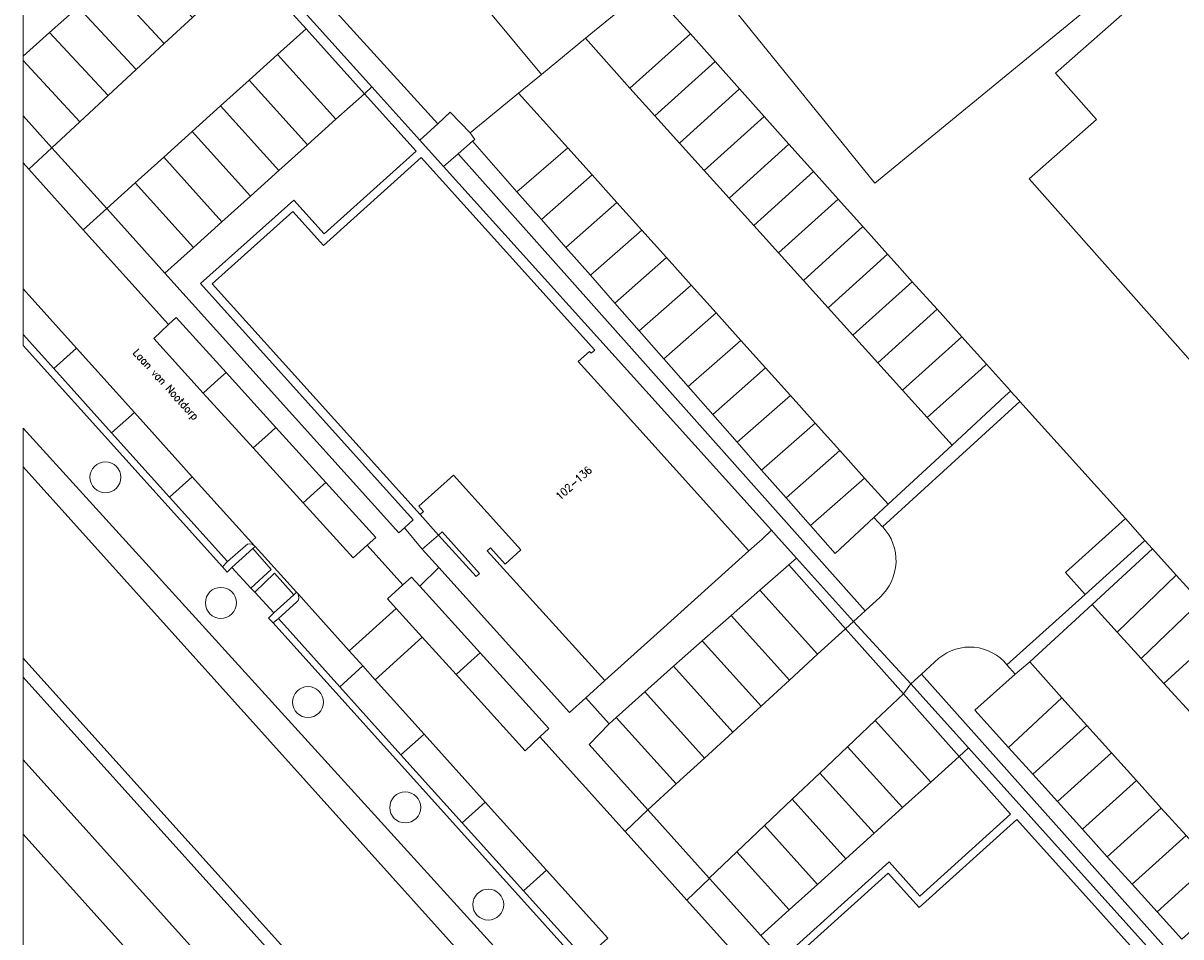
# Model space of a CAD drawing. Header units: metres. Extents: x 86596 to 86851, y 451372 to 451551.
# Tile 2 of 10: x 86596 to 86671, y 451430 to 451489. Entities that reach past the tile are written whole.
import ezdxf

# ---------------------------------------------------------------- set-up
doc = ezdxf.new("R2010")
doc.units = ezdxf.units.M
doc.header["$MEASUREMENT"] = 0
for name, color, linetype, lineweight in [('BEGROEIDTERREINDEEL', 7, 'Continuous', 0), ('BGT_Nummeraanduiding', 7, 'Continuous', 0), ('BGT_Openbare ruimte label', 7, 'Continuous', 0), ('ONBEGROEIDTERREINDEEL', 7, 'Continuous', 0), ('PAND', 7, 'Continuous', 0), ('WEGDEEL', 7, 'Continuous', 0)]:
    doc.layers.add(name, color=color, linetype=linetype, lineweight=lineweight)
doc.styles.add('Style-STANDARD', font='STANDARD.shx')

msp = doc.modelspace()

# ---------------------------------------------------------------- linework, layer by layer
at = {"layer": 'BEGROEIDTERREINDEEL', "color": 7, "linetype": 'Continuous', "lineweight": 0, "flags": 128}
for points in [[(86668.274, 451551.48), (86596.358, 451551.48), (86596.358, 451526.065), (86629.819, 451485.789), (86632.662, 451488.124), (86636.716, 451491.454), (86684.981, 451531.083), (86680.133, 451537.061), (86668.274, 451551.48)], [(86596.358, 451526.065), (86596.358, 451512.044), (86623.13, 451482.611), (86623.932, 451483.353), (86625.225, 451482.012), (86628.344, 451484.576), (86629.819, 451485.789), (86596.358, 451526.065)], [(86596.358, 451512.044), (86596.358, 451509.973), (86606.234, 451499.014), (86607.836, 451497.236), (86611.39, 451493.292), (86615.106, 451489.168), (86618.875, 451484.986), (86621.966, 451481.556), (86623.13, 451482.611), (86596.358, 451512.044)], [(86620.974, 451456.519), (86621.545, 451457.027), (86607.814, 451472.291), (86613.831, 451477.677), (86615.792, 451475.49), (86621.731, 451480.831), (86618.387, 451484.546), (86616.552, 451482.894), (86614.712, 451481.238), (86612.873, 451479.581), (86611.033, 451477.925), (86609.194, 451476.269), (86607.354, 451474.613), (86605.515, 451472.957), (86620.609, 451456.194), (86620.974, 451456.519)], [(86623.13, 451482.611), (86621.966, 451481.556), (86623.505, 451479.848), (86624.451, 451480.671), (86625.375, 451481.476), (86625.522, 451481.596), (86625.225, 451482.012), (86623.932, 451483.353), (86623.13, 451482.611)], [(86650.722, 451451.164), (86624.451, 451480.671), (86623.505, 451479.848), (86644.68, 451456.363), (86644.965, 451456.047), (86646.294, 451454.566), (86649.969, 451450.473), (86650.722, 451451.164)], [(86596.358, 451462.95), (86596.358, 451460.46), (86634.251, 451418.318), (86638.713, 451413.355), (86639.468, 451412.517), (86676.319, 451371.581), (86679.367, 451371.581), (86640.972, 451413.843), (86635.73, 451419.613), (86596.358, 451462.95)], [(86602.671, 451459.777), (86602.652, 451459.972), (86602.595, 451460.16), (86602.503, 451460.333), (86602.378, 451460.484), (86602.227, 451460.609), (86602.054, 451460.701), (86601.866, 451460.758), (86601.671, 451460.777), (86601.476, 451460.758), (86601.288, 451460.701), (86601.115, 451460.609), (86600.964, 451460.484), (86600.839, 451460.333), (86600.747, 451460.16), (86600.69, 451459.972), (86600.671, 451459.777), (86600.69, 451459.582), (86600.747, 451459.394), (86600.839, 451459.222), (86600.964, 451459.07), (86601.115, 451458.946), (86601.288, 451458.853), (86601.476, 451458.796), (86601.671, 451458.777), (86601.866, 451458.796), (86602.054, 451458.853), (86602.227, 451458.946), (86602.378, 451459.07), (86602.503, 451459.222), (86602.595, 451459.394), (86602.652, 451459.582), (86602.671, 451459.777)], [(86596.358, 451460.46), (86596.358, 451448.104), (86665.207, 451371.581), (86676.319, 451371.581), (86639.468, 451412.517), (86638.713, 451413.355), (86634.251, 451418.318), (86596.358, 451460.46)], [(86609.682, 451450.837), (86609.833, 451450.962), (86609.957, 451451.113), (86610.05, 451451.286), (86610.107, 451451.474), (86610.126, 451451.669), (86610.107, 451451.864), (86610.05, 451452.052), (86609.957, 451452.225), (86609.833, 451452.376), (86609.682, 451452.501), (86609.509, 451452.593), (86609.321, 451452.65), (86609.126, 451452.669), (86608.931, 451452.65), (86608.743, 451452.593), (86608.571, 451452.501), (86608.419, 451452.376), (86608.295, 451452.225), (86608.202, 451452.052), (86608.145, 451451.864), (86608.126, 451451.669), (86608.145, 451451.474), (86608.202, 451451.286), (86608.295, 451451.113), (86608.419, 451450.962), (86608.571, 451450.837), (86608.743, 451450.745), (86608.931, 451450.688), (86609.126, 451450.669), (86609.321, 451450.688), (86609.509, 451450.745), (86609.682, 451450.837)], [(86596.358, 451448.104), (86596.358, 451446.868), (86626.716, 451413.112), (86632.152, 451407.068), (86664.067, 451371.581), (86665.207, 451371.581), (86596.358, 451448.104)], [(86596.358, 451446.868), (86596.358, 451441.541), (86624.132, 451410.669), (86629.547, 451404.65), (86659.298, 451371.581), (86664.067, 451371.581), (86632.152, 451407.068), (86626.716, 451413.112), (86596.358, 451446.868)], [(86653.674, 451446.448), (86657.404, 451442.299), (86682.513, 451414.374), (86683.154, 451413.661), (86684.759, 451411.876), (86688.455, 451407.765), (86688.985, 451408.242), (86654.365, 451447.074), (86653.674, 451446.448)], [(86613.918, 451445.817), (86613.825, 451445.644), (86613.768, 451445.456), (86613.749, 451445.261), (86613.768, 451445.066), (86613.825, 451444.878), (86613.918, 451444.705), (86614.042, 451444.554), (86614.194, 451444.429), (86614.366, 451444.337), (86614.554, 451444.28), (86614.749, 451444.261), (86614.944, 451444.28), (86615.132, 451444.337), (86615.305, 451444.429), (86615.456, 451444.554), (86615.58, 451444.705), (86615.673, 451444.878), (86615.73, 451445.066), (86615.749, 451445.261), (86615.73, 451445.456), (86615.673, 451445.644), (86615.58, 451445.817), (86615.456, 451445.968), (86615.305, 451446.093), (86615.132, 451446.185), (86614.944, 451446.242), (86614.749, 451446.261), (86614.554, 451446.242), (86614.366, 451446.185), (86614.194, 451446.093), (86614.042, 451445.968), (86613.918, 451445.817)], [(86659.415, 451413.805), (86659.997, 451414.301), (86646.294, 451429.548), (86652.272, 451434.942), (86654.255, 451432.728), (86660.114, 451438.015), (86656.796, 451441.746), (86654.965, 451440.095), (86653.135, 451438.445), (86651.305, 451436.794), (86649.475, 451435.144), (86647.645, 451433.493), (86645.815, 451431.843), (86643.984, 451430.192), (86659.001, 451413.453), (86659.415, 451413.805)], [(86620.196, 451439.016), (86620.103, 451438.843), (86620.046, 451438.655), (86620.027, 451438.46), (86620.046, 451438.265), (86620.103, 451438.077), (86620.196, 451437.905), (86620.32, 451437.753), (86620.472, 451437.628), (86620.644, 451437.536), (86620.832, 451437.479), (86621.027, 451437.46), (86621.222, 451437.479), (86621.41, 451437.536), (86621.583, 451437.628), (86621.734, 451437.753), (86621.859, 451437.905), (86621.951, 451438.077), (86622.008, 451438.265), (86622.027, 451438.46), (86622.008, 451438.655), (86621.951, 451438.843), (86621.859, 451439.016), (86621.734, 451439.167), (86621.583, 451439.291), (86621.41, 451439.384), (86621.222, 451439.441), (86621.027, 451439.46), (86620.832, 451439.441), (86620.644, 451439.384), (86620.472, 451439.291), (86620.32, 451439.167), (86620.196, 451439.016)], [(86596.358, 451436.725), (86596.358, 451428.914), (86596.848, 451428.369), (86605.117, 451426.983), (86596.358, 451436.725)], [(86627.313, 451431.8), (86627.37, 451431.988), (86627.389, 451432.183), (86627.37, 451432.378), (86627.313, 451432.566), (86627.22, 451432.739), (86627.096, 451432.89), (86626.945, 451433.014), (86626.772, 451433.107), (86626.584, 451433.164), (86626.389, 451433.183), (86626.194, 451433.164), (86626.006, 451433.107), (86625.834, 451433.014), (86625.682, 451432.89), (86625.558, 451432.739), (86625.465, 451432.566), (86625.408, 451432.378), (86625.389, 451432.183), (86625.408, 451431.988), (86625.465, 451431.8), (86625.558, 451431.628), (86625.682, 451431.476), (86625.834, 451431.352), (86626.006, 451431.259), (86626.194, 451431.202), (86626.389, 451431.183), (86626.584, 451431.202), (86626.772, 451431.259), (86626.945, 451431.352), (86627.096, 451431.476), (86627.22, 451431.628), (86627.313, 451431.8)]]:
    msp.add_lwpolyline(points, close=True, dxfattribs=at)
msp.add_lwpolyline([(86624.451, 451480.671), (86650.722, 451451.164), (86651.683, 451452.047, 0.415688), (86651.864, 451456.572), (86651.85, 451456.588), (86651.293, 451457.187), (86648.779, 451454.859), (86647.199, 451456.655), (86645.62, 451458.451), (86644.04, 451460.248), (86642.46, 451462.044), (86640.88, 451463.841), (86639.3, 451465.637), (86637.721, 451467.433), (86636.141, 451469.23), (86634.561, 451471.027), (86632.982, 451472.822), (86631.401, 451474.619), (86629.822, 451476.415), (86628.242, 451478.212), (86625.375, 451481.476), (86624.451, 451480.671)], format="xyb", close=True, dxfattribs=at)
msp.add_lwpolyline([(86671.173, 451429.948), (86669.568, 451431.725), (86667.962, 451433.503), (86666.356, 451435.28), (86664.751, 451437.057), (86663.145, 451438.835), (86661.54, 451440.612), (86659.984, 451442.334), (86657.809, 451444.742), (86660.408, 451447.064), (86659.873, 451447.673, 0.419079), (86655.487, 451448.091), (86654.365, 451447.074), (86688.985, 451408.242)], format="xyb", dxfattribs=at)
at = {"layer": 'ONBEGROEIDTERREINDEEL', "color": 7, "linetype": 'Continuous', "lineweight": 0, "flags": 128}
for points in [[(86682.157, 451504.063), (86672.705, 451515.528), (86641.994, 451490.333), (86651.344, 451478.772), (86682.157, 451504.063)], [(86623.178, 451456.046), (86621.985, 451457.367), (86608.554, 451472.28), (86613.769, 451476.95), (86615.756, 451474.743), (86622.065, 451480.425), (86633.261, 451467.993), (86633.03, 451467.786), (86632.923, 451467.905), (86632.203, 451467.256), (86633.443, 451465.879), (86643.218, 451455.025), (86644.078, 451455.781), (86644.68, 451456.363), (86623.505, 451479.848), (86621.966, 451481.556), (86618.875, 451484.986), (86618.387, 451484.546), (86621.731, 451480.831), (86615.792, 451475.49), (86613.831, 451477.677), (86607.814, 451472.291), (86621.545, 451457.027), (86620.974, 451456.519), (86622.128, 451455.138), (86623.178, 451456.046)], [(86625.609, 451453.364), (86625.829, 451453.562), (86623.406, 451456.251), (86623.178, 451456.046), (86625.609, 451453.364)], [(86645.789, 451454.123), (86646.294, 451454.566), (86644.965, 451456.047), (86644.68, 451456.363), (86644.078, 451455.781), (86643.218, 451455.025), (86637.3, 451449.695), (86633.915, 451446.646), (86632.686, 451445.546), (86634.204, 451443.869), (86634.656, 451444.273), (86636.503, 451445.925), (86638.349, 451447.577), (86638.738, 451447.925), (86640.207, 451449.216), (86642.068, 451450.851), (86643.929, 451452.487), (86645.789, 451454.123)], [(86611.061, 451452.629), (86612.369, 451453.825), (86611.187, 451455.188), (86609.838, 451453.95), (86611.061, 451452.629)], [(86613.835, 451452.192), (86612.581, 451453.577), (86611.306, 451452.364), (86612.552, 451451.018), (86613.835, 451452.192)]]:
    msp.add_lwpolyline(points, close=True, dxfattribs=at)
msp.add_lwpolyline([(86682.513, 451414.374), (86657.404, 451442.299), (86656.796, 451441.746), (86660.114, 451438.015), (86654.255, 451432.728), (86652.272, 451434.942), (86646.294, 451429.548), (86659.997, 451414.301), (86659.415, 451413.805), (86660.605, 451412.373), (86661.644, 451413.267), (86661.644, 451413.267), (86660.418, 451414.605), (86647.005, 451429.521), (86652.211, 451434.216), (86654.203, 451432), (86660.523, 451437.683), (86671.717, 451425.236)], dxfattribs=at)
at = {"layer": 'PAND', "color": 7, "linetype": 'Continuous', "lineweight": 0, "flags": 128}
for points in [[(86675.451, 451463.105), (86673.569, 451461.46), (86681.478, 451452.413), (86691.158, 451461.025), (86693.132, 451458.767), (86701.331, 451465.934), (86699.363, 451468.185), (86708.217, 451475.926), (86700.312, 451484.967), (86697.541, 451482.545), (86683.522, 451498.581), (86679.172, 451494.778), (86676.596, 451497.852), (86663.004, 451485.877), (86665.667, 451482.88), (86661.315, 451479.048), (86675.451, 451463.105)], [(86621.985, 451457.367), (86622.215, 451457.575), (86621.914, 451457.909), (86624.143, 451459.917), (86628.493, 451455.087), (86627.483, 451454.177), (86626.539, 451455.224), (86626.316, 451455.023), (86633.915, 451446.646), (86637.3, 451449.695), (86643.218, 451455.025), (86633.443, 451465.879), (86632.203, 451467.256), (86632.923, 451467.905), (86633.03, 451467.786), (86633.261, 451467.993), (86622.065, 451480.425), (86615.756, 451474.743), (86613.769, 451476.95), (86608.554, 451472.28), (86621.985, 451457.367)], [(86672.347, 451403.882), (86675.784, 451406.973), (86681.649, 451412.247), (86671.794, 451423.207), (86670.63, 451424.501), (86671.366, 451425.163), (86671.486, 451425.029), (86671.717, 451425.236), (86660.523, 451437.683), (86654.203, 451432), (86652.211, 451434.216), (86647.005, 451429.521), (86660.418, 451414.605), (86660.649, 451414.812), (86660.415, 451415.072), (86662.645, 451417.078), (86666.925, 451412.32), (86665.914, 451411.41), (86664.984, 451412.444), (86664.761, 451412.243), (86672.347, 451403.882)]]:
    msp.add_lwpolyline(points, close=True, dxfattribs=at)
at = {"layer": 'WEGDEEL', "color": 7, "linetype": 'Continuous', "lineweight": 0, "flags": 128}
for points in [[(86596.358, 451490.133), (86596.358, 451486.972), (86598.06, 451488.494), (86599.906, 451490.145), (86601.752, 451491.796), (86603.599, 451493.447), (86605.445, 451495.098), (86607.353, 451496.804), (86607.836, 451497.236), (86606.234, 451499.014), (86605.644, 451498.524), (86604.762, 451497.692), (86598.977, 451492.489), (86596.358, 451490.133)], [(86614.621, 451488.73), (86618.387, 451484.546), (86618.875, 451484.986), (86615.106, 451489.168), (86611.39, 451493.292), (86607.836, 451497.236), (86607.353, 451496.804), (86610.913, 451492.849), (86614.621, 451488.73)], [(86607.285, 451489.478), (86603.599, 451493.447), (86601.752, 451491.796), (86605.47, 451487.793), (86607.285, 451489.478)], [(86598.213, 451481.052), (86601.755, 451477.126), (86603.593, 451478.784), (86605.431, 451480.441), (86607.269, 451482.099), (86609.107, 451483.757), (86610.945, 451485.415), (86612.783, 451487.073), (86614.621, 451488.73), (86610.913, 451492.849), (86609.099, 451491.164), (86607.285, 451489.478), (86605.47, 451487.793), (86603.656, 451486.108), (86601.842, 451484.423), (86600.027, 451482.737), (86598.213, 451481.052)], [(86601.752, 451491.796), (86599.906, 451490.145), (86603.656, 451486.108), (86605.47, 451487.793), (86601.752, 451491.796)], [(86632.662, 451488.124), (86635.537, 451484.899), (86639.436, 451488.414), (86637.174, 451490.941), (86637.152, 451490.966), (86637.034, 451491.098), (86636.716, 451491.454), (86632.662, 451488.124)], [(86603.656, 451486.108), (86599.906, 451490.145), (86598.06, 451488.494), (86601.842, 451484.423), (86603.656, 451486.108)], [(86596.358, 451486.972), (86596.358, 451486.688), (86600.027, 451482.737), (86601.842, 451484.423), (86598.06, 451488.494), (86596.358, 451486.972)], [(86618.387, 451484.546), (86614.621, 451488.73), (86612.783, 451487.073), (86616.552, 451482.894), (86618.387, 451484.546)], [(86641.03, 451486.633), (86639.436, 451488.414), (86635.537, 451484.899), (86637.137, 451483.127), (86641.03, 451486.633)], [(86635.537, 451484.899), (86632.662, 451488.124), (86629.819, 451485.789), (86628.344, 451484.576), (86631.522, 451481.058), (86633.102, 451479.3), (86634.7, 451477.521), (86636.299, 451475.74), (86637.898, 451473.961), (86639.497, 451472.181), (86641.095, 451470.402), (86642.694, 451468.622), (86644.293, 451466.842), (86645.892, 451465.062), (86647.49, 451463.283), (86649.089, 451461.503), (86650.688, 451459.723), (86652.206, 451458.033), (86656.335, 451461.859), (86654.735, 451463.631), (86653.135, 451465.403), (86651.536, 451467.176), (86649.936, 451468.948), (86648.336, 451470.72), (86646.736, 451472.493), (86645.136, 451474.265), (86643.536, 451476.038), (86641.937, 451477.81), (86640.337, 451479.582), (86638.737, 451481.354), (86637.137, 451483.127), (86635.537, 451484.899)], [(86610.945, 451485.415), (86614.712, 451481.238), (86616.552, 451482.894), (86612.783, 451487.073), (86610.945, 451485.415)], [(86596.358, 451486.688), (86596.358, 451483.109), (86598.213, 451481.052), (86600.027, 451482.737), (86596.358, 451486.688)], [(86642.619, 451484.858), (86641.03, 451486.633), (86637.137, 451483.127), (86638.737, 451481.354), (86642.619, 451484.858)], [(86614.712, 451481.238), (86610.945, 451485.415), (86609.107, 451483.757), (86612.873, 451479.581), (86614.712, 451481.238)], [(86628.242, 451478.212), (86631.522, 451481.058), (86628.344, 451484.576), (86625.225, 451482.012), (86625.522, 451481.596), (86625.375, 451481.476), (86628.242, 451478.212)], [(86642.619, 451484.858), (86638.737, 451481.354), (86640.337, 451479.582), (86644.211, 451483.079), (86642.619, 451484.858)], [(86607.269, 451482.099), (86611.033, 451477.925), (86612.873, 451479.581), (86609.107, 451483.757), (86607.269, 451482.099)], [(86596.358, 451483.109), (86596.358, 451480.076), (86596.724, 451479.669), (86598.213, 451481.052), (86596.358, 451483.109)], [(86645.803, 451481.3), (86644.211, 451483.079), (86640.337, 451479.582), (86641.937, 451477.81), (86645.803, 451481.3)], [(86611.033, 451477.925), (86607.269, 451482.099), (86605.431, 451480.441), (86609.194, 451476.269), (86611.033, 451477.925)], [(86598.213, 451481.052), (86596.724, 451479.669), (86600.241, 451475.76), (86601.755, 451477.126), (86598.213, 451481.052)], [(86629.822, 451476.415), (86633.102, 451479.3), (86631.522, 451481.058), (86628.242, 451478.212), (86629.822, 451476.415)], [(86645.803, 451481.3), (86641.937, 451477.81), (86643.536, 451476.038), (86647.396, 451479.521), (86645.803, 451481.3)], [(86607.354, 451474.613), (86609.194, 451476.269), (86605.431, 451480.441), (86603.593, 451478.784), (86607.354, 451474.613)], [(86634.7, 451477.521), (86633.102, 451479.3), (86629.822, 451476.415), (86631.401, 451474.619), (86634.7, 451477.521)], [(86648.988, 451477.742), (86647.396, 451479.521), (86643.536, 451476.038), (86645.136, 451474.265), (86648.988, 451477.742)], [(86607.354, 451474.613), (86603.593, 451478.784), (86601.755, 451477.126), (86605.515, 451472.957), (86607.354, 451474.613)], [(86648.988, 451477.742), (86645.136, 451474.265), (86646.736, 451472.493), (86650.581, 451475.963), (86648.988, 451477.742)], [(86620.877, 451452.834), (86621.425, 451453.336), (86621.964, 451452.743), (86623.191, 451453.959), (86622.128, 451455.138), (86620.974, 451456.519), (86620.609, 451456.194), (86605.515, 451472.957), (86601.755, 451477.126), (86600.241, 451475.76), (86605.746, 451469.644), (86606.236, 451470.104), (86609.457, 451466.552), (86612.679, 451463), (86615.9, 451459.448), (86619.121, 451455.896), (86618.571, 451455.395), (86620.877, 451452.834)], [(86632.982, 451472.822), (86636.299, 451475.74), (86634.7, 451477.521), (86631.401, 451474.619), (86632.982, 451472.822)], [(86637.898, 451473.961), (86636.299, 451475.74), (86632.982, 451472.822), (86634.561, 451471.027), (86637.898, 451473.961)], [(86652.173, 451474.184), (86650.581, 451475.963), (86646.736, 451472.493), (86648.336, 451470.72), (86652.173, 451474.184)], [(86652.173, 451474.184), (86648.336, 451470.72), (86649.936, 451468.948), (86653.768, 451472.407), (86652.797, 451473.487), (86652.173, 451474.184)], [(86636.141, 451469.23), (86639.497, 451472.181), (86637.898, 451473.961), (86634.561, 451471.027), (86636.141, 451469.23)], [(86596.358, 451471.946), (86596.358, 451468.991), (86598.331, 451466.8), (86599.799, 451468.123), (86596.358, 451471.946)], [(86641.095, 451470.402), (86639.497, 451472.181), (86636.141, 451469.23), (86637.721, 451467.433), (86641.095, 451470.402)], [(86655.364, 451470.632), (86653.768, 451472.407), (86649.936, 451468.948), (86651.536, 451467.176), (86655.364, 451470.632)], [(86639.3, 451465.637), (86642.694, 451468.622), (86641.095, 451470.402), (86637.721, 451467.433), (86639.3, 451465.637)], [(86656.961, 451468.856), (86655.364, 451470.632), (86651.536, 451467.176), (86653.135, 451465.403), (86656.961, 451468.856)], [(86605.746, 451469.644), (86604.785, 451468.739), (86607.987, 451465.219), (86608.946, 451466.089), (86609.457, 451466.552), (86606.236, 451470.104), (86605.746, 451469.644)], [(86596.358, 451468.991), (86596.358, 451468.296), (86609.232, 451453.996), (86609.553, 451454.339), (86605.812, 451458.493), (86602.071, 451462.647), (86598.331, 451466.8), (86596.358, 451468.991)], [(86656.961, 451468.856), (86653.135, 451465.403), (86654.735, 451463.631), (86658.205, 451466.763), (86658.558, 451467.081), (86656.961, 451468.856)], [(86603.539, 451463.969), (86599.799, 451468.123), (86598.331, 451466.8), (86602.071, 451462.647), (86603.539, 451463.969)], [(86644.293, 451466.842), (86642.694, 451468.622), (86639.3, 451465.637), (86640.88, 451463.841), (86644.293, 451466.842)], [(86607.987, 451465.219), (86611.213, 451461.672), (86612.154, 451462.525), (86612.679, 451463), (86609.457, 451466.552), (86608.946, 451466.089), (86607.987, 451465.219)], [(86642.46, 451462.044), (86645.892, 451465.062), (86644.293, 451466.842), (86640.88, 451463.841), (86642.46, 451462.044)], [(86658.558, 451467.081), (86658.205, 451466.763), (86654.735, 451463.631), (86656.335, 451461.859), (86659.761, 451465.033), (86660.115, 451465.349), (86660.105, 451465.361), (86658.558, 451467.081)], [(86647.49, 451463.283), (86645.892, 451465.062), (86642.46, 451462.044), (86644.04, 451460.248), (86647.49, 451463.283)], [(86651.85, 451456.588), (86660.719, 451464.677), (86660.684, 451464.716), (86660.115, 451465.349), (86659.761, 451465.033), (86656.335, 451461.859), (86652.206, 451458.033), (86651.293, 451457.187), (86651.85, 451456.588)], [(86607.28, 451459.814), (86603.539, 451463.969), (86602.071, 451462.647), (86605.812, 451458.493), (86607.28, 451459.814)], [(86612.154, 451462.525), (86611.213, 451461.672), (86614.44, 451458.125), (86615.362, 451458.961), (86615.9, 451459.448), (86612.679, 451463), (86612.154, 451462.525)], [(86645.62, 451458.451), (86649.089, 451461.503), (86647.49, 451463.283), (86644.04, 451460.248), (86645.62, 451458.451)], [(86650.688, 451459.723), (86649.089, 451461.503), (86645.62, 451458.451), (86647.199, 451456.655), (86650.688, 451459.723)], [(86614.44, 451458.125), (86617.67, 451454.574), (86618.571, 451455.395), (86619.121, 451455.896), (86615.9, 451459.448), (86615.362, 451458.961), (86614.44, 451458.125)], [(86651.293, 451457.187), (86652.206, 451458.033), (86650.688, 451459.723), (86647.199, 451456.655), (86648.779, 451454.859), (86651.293, 451457.187)], [(86668.788, 451455.705), (86667.522, 451457.112), (86663.657, 451453.637), (86664.933, 451452.217), (86668.788, 451455.705)], [(86611.328, 451455.317), (86611.187, 451455.188), (86612.369, 451453.825), (86611.061, 451452.629), (86611.306, 451452.364), (86612.581, 451453.577), (86613.835, 451452.192), (86614.008, 451452.351), (86611.328, 451455.317)], [(86659.873, 451447.673), (86660.408, 451447.064), (86661.345, 451447.853), (86665.377, 451451.557), (86669.27, 451455.169), (86668.788, 451455.705), (86664.933, 451452.217), (86659.873, 451447.673)], [(86670.802, 451453.465), (86669.27, 451455.169), (86665.377, 451451.557), (86666.991, 451449.787), (86670.802, 451453.465)], [(86635.223, 451436.896), (86636.699, 451438.296), (86632.903, 451442.519), (86634.204, 451443.869), (86632.686, 451445.546), (86631.626, 451444.597), (86623.191, 451453.959), (86621.964, 451452.743), (86625.862, 451448.451), (86630.3, 451443.566), (86629.716, 451443.014), (86635.223, 451436.896)], [(86649.455, 451450.001), (86645.789, 451454.123), (86643.929, 451452.487), (86647.655, 451448.349), (86649.455, 451450.001)], [(86646.294, 451454.566), (86645.789, 451454.123), (86649.455, 451450.001), (86649.969, 451450.473), (86646.294, 451454.566)], [(86622.12, 451449.462), (86624.31, 451447.04), (86625.29, 451447.931), (86625.862, 451448.451), (86621.964, 451452.743), (86621.425, 451453.336), (86620.877, 451452.834), (86619.889, 451451.928), (86620.443, 451451.316), (86622.12, 451449.462)], [(86670.802, 451453.465), (86666.991, 451449.787), (86668.543, 451448.083), (86672.347, 451451.747), (86672.13, 451451.989), (86670.802, 451453.465)], [(86645.829, 451446.674), (86647.655, 451448.349), (86643.929, 451452.487), (86642.068, 451450.851), (86645.829, 451446.674)], [(86673.905, 451450.015), (86672.347, 451451.747), (86668.543, 451448.083), (86670.013, 451446.471), (86673.905, 451450.015)], [(86620.443, 451451.316), (86617.415, 451448.563), (86618.286, 451447.595), (86619.087, 451446.705), (86622.12, 451449.462), (86620.443, 451451.316)], [(86645.829, 451446.674), (86642.068, 451450.851), (86640.207, 451449.216), (86644.004, 451444.999), (86645.829, 451446.674)], [(86649.969, 451450.473), (86649.455, 451450.001), (86653.194, 451445.797), (86653.674, 451446.448), (86649.969, 451450.473)], [(86649.455, 451450.001), (86647.655, 451448.349), (86645.829, 451446.674), (86644.004, 451444.999), (86642.179, 451443.324), (86640.353, 451441.649), (86638.528, 451439.974), (86636.699, 451438.296), (86640.65, 451433.901), (86642.433, 451435.592), (86644.222, 451437.288), (86646.011, 451438.984), (86647.8, 451440.681), (86649.589, 451442.378), (86651.377, 451444.074), (86653.194, 451445.797), (86649.455, 451450.001)], [(86676.033, 451447.649), (86673.905, 451450.015), (86670.013, 451446.471), (86672.181, 451444.093), (86676.033, 451447.649)], [(86642.179, 451443.324), (86644.004, 451444.999), (86640.207, 451449.216), (86638.738, 451447.925), (86638.349, 451447.577), (86642.179, 451443.324)], [(86624.31, 451447.04), (86628.764, 451442.115), (86629.716, 451443.014), (86630.3, 451443.566), (86625.862, 451448.451), (86625.29, 451447.931), (86624.31, 451447.04)], [(86663.431, 451445.539), (86661.345, 451447.853), (86660.408, 451447.064), (86657.809, 451444.742), (86659.984, 451442.334), (86663.431, 451445.539)], [(86622.24, 451443.2), (86619.087, 451446.705), (86618.286, 451447.595), (86616.798, 451446.257), (86620.752, 451441.862), (86622.24, 451443.2)], [(86642.179, 451443.324), (86638.349, 451447.577), (86636.503, 451445.925), (86640.353, 451441.649), (86642.179, 451443.324)], [(86657.404, 451442.299), (86653.674, 451446.448), (86653.194, 451445.797), (86656.796, 451441.746), (86657.404, 451442.299)], [(86638.528, 451439.974), (86640.353, 451441.649), (86636.503, 451445.925), (86634.656, 451444.273), (86638.528, 451439.974)], [(86656.796, 451441.746), (86653.194, 451445.797), (86651.377, 451444.074), (86654.965, 451440.095), (86656.796, 451441.746)], [(86661.54, 451440.612), (86665.034, 451443.759), (86663.431, 451445.539), (86659.984, 451442.334), (86661.54, 451440.612)], [(86638.528, 451439.974), (86634.656, 451444.273), (86634.204, 451443.869), (86632.903, 451442.519), (86636.699, 451438.296), (86638.528, 451439.974)], [(86651.377, 451444.074), (86649.589, 451442.378), (86653.135, 451438.445), (86654.965, 451440.095), (86651.377, 451444.074)], [(86661.54, 451440.612), (86663.145, 451438.835), (86666.637, 451441.98), (86665.034, 451443.759), (86661.54, 451440.612)], [(86626.194, 451438.805), (86622.24, 451443.2), (86620.752, 451441.862), (86624.706, 451437.466), (86626.194, 451438.805)], [(86653.135, 451438.445), (86649.589, 451442.378), (86647.8, 451440.681), (86651.305, 451436.794), (86653.135, 451438.445)], [(86664.751, 451437.057), (86668.24, 451440.2), (86666.637, 451441.98), (86663.145, 451438.835), (86664.751, 451437.057)], [(86596.358, 451441.541), (86596.358, 451436.725), (86605.117, 451426.983), (86616.589, 451414.224), (86629.829, 451399.499), (86640.788, 451387.311), (86654.932, 451371.581), (86659.298, 451371.581), (86629.547, 451404.65), (86624.132, 451410.669), (86596.358, 451441.541)], [(86651.305, 451436.794), (86647.8, 451440.681), (86646.011, 451438.984), (86649.475, 451435.144), (86651.305, 451436.794)], [(86664.751, 451437.057), (86666.356, 451435.28), (86669.843, 451438.421), (86668.24, 451440.2), (86664.751, 451437.057)], [(86649.475, 451435.144), (86646.011, 451438.984), (86644.222, 451437.288), (86647.645, 451433.493), (86649.475, 451435.144)], [(86630.147, 451434.409), (86626.194, 451438.805), (86624.706, 451437.466), (86628.66, 451433.071), (86630.147, 451434.409)], [(86640.65, 451433.901), (86636.699, 451438.296), (86635.223, 451436.896), (86639.205, 451432.472), (86640.671, 451433.877), (86640.65, 451433.901)], [(86667.962, 451433.503), (86671.446, 451436.641), (86669.843, 451438.421), (86666.356, 451435.28), (86667.962, 451433.503)], [(86647.645, 451433.493), (86644.222, 451437.288), (86642.433, 451435.592), (86645.815, 451431.843), (86647.645, 451433.493)], [(86667.962, 451433.503), (86669.568, 451431.725), (86673.049, 451434.861), (86671.446, 451436.641), (86667.962, 451433.503)], [(86645.815, 451431.843), (86642.433, 451435.592), (86640.65, 451433.901), (86640.671, 451433.877), (86643.984, 451430.192), (86645.815, 451431.843)], [(86634.101, 451430.014), (86630.147, 451434.409), (86628.66, 451433.071), (86632.614, 451428.676), (86634.101, 451430.014)], [(86671.173, 451429.948), (86674.652, 451433.082), (86673.049, 451434.861), (86669.568, 451431.725), (86671.173, 451429.948)]]:
    msp.add_lwpolyline(points, close=True, dxfattribs=at)
for points in [[(86614.008, 451452.351, -0.06975), (86614.085, 451452.265), (86617.415, 451448.563), (86620.443, 451451.316), (86619.889, 451451.928), (86620.877, 451452.834), (86618.571, 451455.395), (86617.67, 451454.574), (86614.44, 451458.125), (86611.213, 451461.672), (86607.987, 451465.219), (86604.785, 451468.739), (86605.746, 451469.644), (86600.241, 451475.76), (86596.724, 451479.669), (86596.358, 451480.076), (86596.358, 451471.946), (86599.799, 451468.123), (86603.539, 451463.969), (86607.28, 451459.814), (86611.288, 451455.361), (86611.328, 451455.317), (86614.008, 451452.351)], [(86660.719, 451464.677), (86651.85, 451456.588), (86651.864, 451456.572, -0.415688), (86651.683, 451452.047), (86650.722, 451451.164), (86649.969, 451450.473), (86653.674, 451446.448), (86654.365, 451447.074), (86655.487, 451448.091, -0.419079), (86659.873, 451447.673), (86664.933, 451452.217), (86663.657, 451453.637), (86667.522, 451457.112), (86660.719, 451464.677)], [(86611.288, 451455.361), (86607.28, 451459.814), (86605.812, 451458.493), (86609.553, 451454.339), (86610.704, 451455.363, -0.404139), (86611.288, 451455.361)], [(86611.328, 451455.317), (86611.288, 451455.361, 0.404139), (86610.704, 451455.363), (86609.553, 451454.339), (86609.232, 451453.996), (86609.522, 451453.656), (86609.838, 451453.95), (86611.187, 451455.188), (86611.328, 451455.317)], [(86612.552, 451451.018), (86612.189, 451450.68), (86612.494, 451450.372), (86612.844, 451450.652), (86614.009, 451451.713, 0.384257), (86614.085, 451452.265, 0.06975), (86614.008, 451452.351), (86613.835, 451452.192), (86612.552, 451451.018)], [(86617.415, 451448.563), (86614.085, 451452.265, -0.384257), (86614.009, 451451.713), (86612.844, 451450.652), (86616.798, 451446.257), (86618.286, 451447.595), (86617.415, 451448.563)]]:
    msp.add_lwpolyline(points, format="xyb", close=True, dxfattribs=at)
for points in [[(86672.181, 451444.093), (86670.013, 451446.471), (86668.543, 451448.083), (86666.991, 451449.787), (86665.377, 451451.557), (86661.345, 451447.853), (86663.431, 451445.539), (86665.034, 451443.759), (86666.637, 451441.98), (86668.24, 451440.2), (86669.843, 451438.421), (86671.446, 451436.641)], [(86632.614, 451428.676), (86628.66, 451433.071), (86624.706, 451437.466), (86620.752, 451441.862), (86616.798, 451446.257), (86612.844, 451450.652), (86612.494, 451450.372), (86612.494, 451450.372), (86636.235, 451423.981)], [(86644.232, 451426.887), (86639.205, 451432.472), (86635.223, 451436.896), (86629.716, 451443.014), (86629.716, 451443.014), (86628.764, 451442.115), (86624.31, 451447.04), (86622.12, 451449.462), (86619.087, 451446.705), (86622.24, 451443.2), (86626.194, 451438.805), (86630.147, 451434.409), (86634.101, 451430.014)], [(86671.201, 451402.858), (86671.08, 451402.748), (86670.06, 451401.829), (86660.605, 451412.373), (86659.415, 451413.805), (86659.001, 451413.453), (86643.984, 451430.192), (86640.671, 451433.877), (86639.205, 451432.472), (86644.232, 451426.887), (86644.764, 451427.38), (86647.989, 451423.767), (86651.192, 451420.18), (86654.395, 451416.592), (86657.597, 451413.005), (86657.116, 451412.573), (86659.341, 451410.101), (86659.83, 451410.531), (86662.776, 451407.243), (86662.776, 451407.243), (86665.723, 451403.954), (86668.67, 451400.665), (86668.225, 451400.23), (86673.46, 451394.414)]]:
    msp.add_lwpolyline(points, dxfattribs=at)

# ---------------------------------------------------------------- texts
at = {"layer": 'BGT_Nummeraanduiding', "color": 1, "linetype": 'Continuous', "lineweight": 0, "style": 'Style-STANDARD'}
msp.add_text('102-136', height=0.5, rotation=42, dxfattribs=at).set_placement((86631.011, 451458.268))
at = {"layer": 'BGT_Openbare ruimte label', "color": 1, "linetype": 'Continuous', "lineweight": 0, "style": 'Style-STANDARD'}
msp.add_text('Laan van Nootdorp', height=0.5, rotation=312.3, dxfattribs=at).set_placement((86603.415, 451467.787))
msp.add_text('Laan van Nootdorp', height=0.5, rotation=312.3, dxfattribs=at).set_placement((86603.415, 451467.787))

doc.saveas('drawing.dxf')
